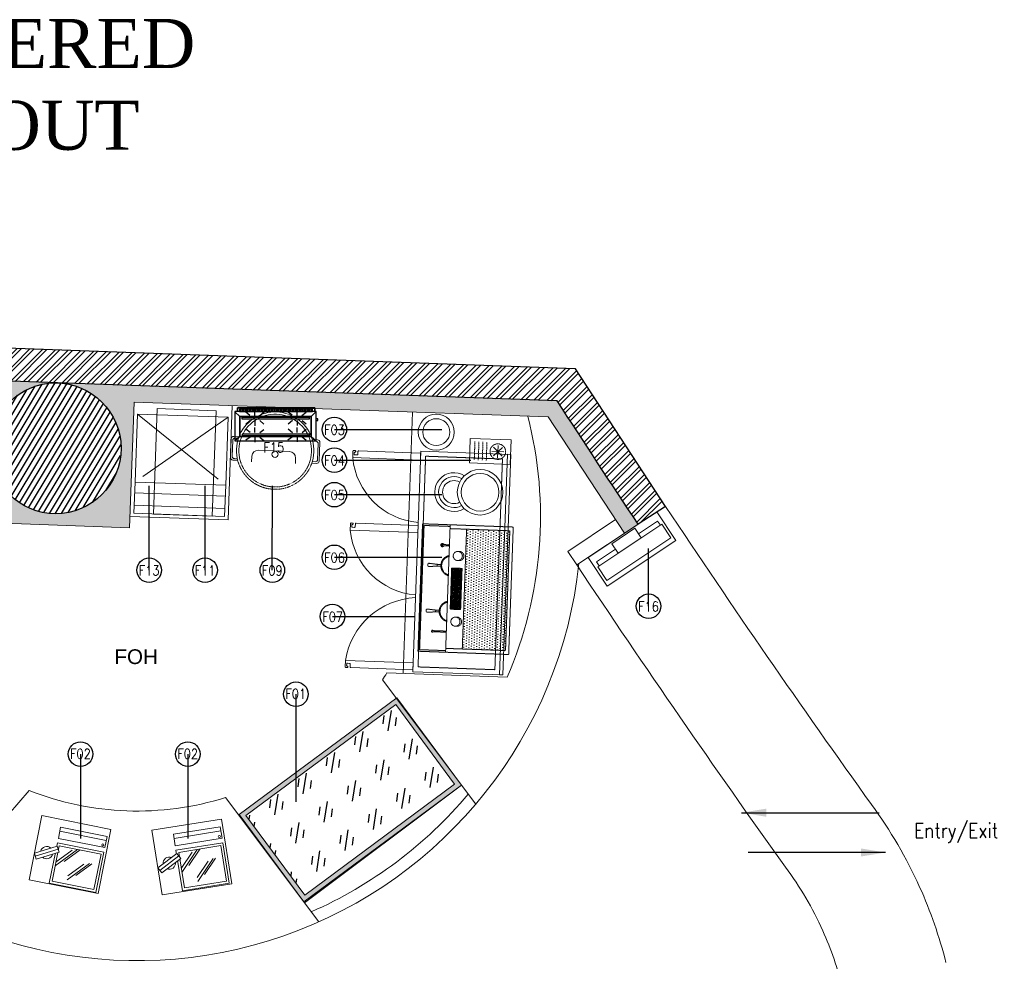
# Model space of a CAD drawing. Header units: millimetres. Extents: x 256680 to 410391, y -77299 to -22623.
# Tile 70 of 241: x 305261 to 311280, y -29473 to -23716. Entities that reach past the tile are written whole.
import ezdxf
from ezdxf.lldxf.tags import DXFTag

# ---------------------------------------------------------------- set-up
doc = ezdxf.new("R2010")
doc.units = ezdxf.units.MM
doc.header["$LTSCALE"] = 2.5
for name, pattern in [('( Hidden )', [0.375, 0.25, -0.125]), ('DASHED', [19.05, 12.7, -6.35]), ('HIDDEN', [0.375, 0.25, -0.125]), ('HIDDEN2', [4.7625, 3.175, -1.5875]), ('HIDDENX2', [19.05, 12.7, -6.35])]:
    doc.linetypes.add(name, pattern=pattern)
for name, color, linetype, lineweight in [('A-WALL', 7, 'Continuous', 30), ('CKD Equipments', 252, 'Continuous', 0), ('ELEVATION 1', 143, 'Continuous', 18), ('ELEVATION 4', 157, 'Continuous', 9), ('FURNITURES', 30, 'Continuous', 15), ('HATCH LIGHT', 250, 'Continuous', 0), ('HATCH MEDIUM', 251, 'Continuous', 5), ('K Equipment', 30, 'Continuous', 9), ('K Equipment UC', 251, 'Continuous', 5), ('L5', 252, 'Continuous', 0), ('ROOM TEXT', 7, 'Continuous', 5), ('TEXT', 40, 'Continuous', 0), ('WALL', 132, 'Continuous', 25)]:
    doc.layers.add(name, color=color, linetype=linetype, lineweight=lineweight)
doc.layers.add('BA-DEMOLISTION WALL', color=3, linetype='Continuous')
doc.layers.add('sp04000g0$0$S-COLS-PATT', color=252, linetype='Continuous')
doc.styles.add('CKD_Dimension Text', font='BOOKOSI.TTF')
doc.styles.add('MTEXT', font='romans.shx', dxfattribs={"width": 0.85})
doc.styles.add('RG_3F_TITLE BLOCK_A1$0$A1 TBLOCK LBV$0$Style-arial', font='arial.ttf')
doc.styles.get("Standard").update_dxf_attribs({"font": 'GOTHIC.TTF'})
tags = doc.linetypes.add('DOT2', pattern=[3.175, 0, -3.175]).pattern_tags.tags
tags[6:7] = [DXFTag(74, 4), DXFTag(75, 0), DXFTag(340, '0'), DXFTag(46, 1.0), DXFTag(50, 0.0), DXFTag(44, 0.0), DXFTag(45, 0.0)]
tags[4:5] = [DXFTag(74, 4), DXFTag(75, 0), DXFTag(340, '0'), DXFTag(46, 1.0), DXFTag(50, 0.0), DXFTag(44, 0.0), DXFTag(45, 0.0)]
doc.dimstyles.new('AJKD_30', dxfattribs={"dimscale": 30, "dimtxt": 2, "dimasz": 1, "dimexe": 0.8, "dimexo": 0.8, "dimgap": 0.5, "dimtad": 1, "dimdec": 0, "dimzin": 0, "dimdsep": 46, "dimtxsty": 'Standard', "dimblk": 'ARCHTICK', "dimcen": 0.125, "dimclrd": 251, "dimclre": 251, "dimclrt": 42, "dimadec": 0, "dimazin": 0, "dimtfac": 1, "dimtdec": 0, "dimtix": 1, "dimtmove": 0, "dimatfit": 3, "dimfxl": 1, "dimtolj": 1, "dimtzin": 0, "dimarcsym": 1})

# ---------------------------------------------------------------- blocks, each defined once
blk = doc.blocks.new('*X3')
at = {"color": 0}
for p, q in [((-2009.81, 605.07), (-2007.35, 607.53)), ((-2009.81, 605.25), (-2007.52, 607.53)), ((-2009.81, 605.43), (-2007.7, 607.53)), ((-2009.81, 605.6), (-2007.88, 607.53)), ((-2009.81, 605.78), (-2008.05, 607.53)), ((-2009.81, 605.96), (-2008.23, 607.53)), ((-2009.81, 606.13), (-2008.41, 607.53)), ((-2009.81, 606.31), (-2008.59, 607.53)), ((-2009.81, 606.49), (-2008.76, 607.53)), ((-2009.81, 606.66), (-2008.94, 607.53)), ((-2009.81, 606.84), (-2009.12, 607.53)), ((-2009.81, 607.02), (-2009.29, 607.53)), ((-2009.81, 607.19), (-2009.47, 607.53)), ((-2009.81, 607.37), (-2009.65, 607.53)), ((-2009.81, 604.89), (-2007.27, 607.44)), ((-2009.81, 604.72), (-2007.27, 607.26)), ((-2009.81, 604.54), (-2007.27, 607.08)), ((-2009.81, 604.36), (-2007.27, 606.9)), ((-2009.81, 604.19), (-2007.27, 606.73)), ((-2009.81, 604.01), (-2007.27, 606.55)), ((-2009.81, 603.83), (-2007.27, 606.37)), ((-2009.81, 603.66), (-2007.27, 606.2)), ((-2009.81, 603.48), (-2007.27, 606.02)), ((-2009.66, 603.45), (-2007.27, 605.84)), ((-2009.49, 603.45), (-2007.27, 605.67)), ((-2009.31, 603.45), (-2007.27, 605.49)), ((-2009.13, 603.45), (-2007.27, 605.31)), ((-2008.96, 603.45), (-2007.27, 605.14)), ((-2008.78, 603.45), (-2007.27, 604.96)), ((-2008.6, 603.45), (-2007.27, 604.78)), ((-2008.42, 603.45), (-2007.27, 604.61)), ((-2008.25, 603.45), (-2007.27, 604.43)), ((-2008.07, 603.45), (-2007.27, 604.25)), ((-2007.89, 603.45), (-2007.27, 604.08)), ((-2007.72, 603.45), (-2007.27, 603.9)), ((-2007.54, 603.45), (-2007.27, 603.72)), ((-2007.36, 603.45), (-2007.27, 603.55))]:
    blk.add_line(p, q, dxfattribs=at)
blk = doc.blocks.new('A$C190E2C75')
at = {"linetype": 'HIDDEN'}
h = blk.add_hatch(dxfattribs=at)
h.set_pattern_fill('DOTS', color=256, scale=10, angle=360, style=0)
h.set_pattern_definition([(360, (155757.053, -9081.597), (7.9375, 15.875), [0, -15.875])])
h.paths.add_polyline_path([(23.6, 535), (23.6, 270.4), (756.4, 270.4), (756.4, 535)])
h = blk.add_hatch(dxfattribs=at)
h.set_pattern_fill('ANSI31', color=256, scale=2, angle=180, style=0)
h.paths.add_polyline_path([(480, 187.7), (516, 187.7), (516, 251.6), (480, 251.6), (264, 251.6), (264, 187.7)])
h.paths.add_polyline_path([(317.7, 199.2), (292.3, 199.2), (292.3, 240.1), (317.7, 240.1)], flags=16)
h.paths.add_polyline_path([(462.3, 240.1), (487.7, 240.1), (487.7, 199.2), (462.3, 199.2)], flags=16)
h = blk.add_hatch(dxfattribs=at)
h.set_pattern_fill('ANSI31', color=256, scale=10, angle=360, style=0)
h.set_pattern_definition([(45, (155757.053, -9081.597), (-22.45064, 22.45064), [])])
h.paths.add_polyline_path([(317.7, 240.1), (292.3, 240.1), (292.3, 199.2), (317.7, 199.2)])
at = {"linetype": 'HIDDEN', "ltscale": 1.5}
for p, q in [((23.6, 535), (756.4, 535)), ((23.6, 535), (23.6, 169.1)), ((756.4, 535), (756.4, 169.1)), ((23.6, 270.4), (756.4, 270.4)), ((0, 169.1), (490, 169.1)), ((490, 169.1), (780, 169.1)), ((244.6, 99.4), (240, 47.3)), ((255.4, 99.4), (260, 47.3)), ((524.6, 99.4), (520, 47.3)), ((535.4, 99.4), (540, 47.3)), ((255, 41.9), (245, 41.9)), ((525, 41.9), (535, 41.9))]:
    blk.add_line(p, q, dxfattribs=at)
for points in [[(0, 0), (780, 0), (780, 555), (0, 555)], [(292.3, 240.1), (292.3, 199.2), (317.7, 199.2), (317.7, 240.1)], [(487.7, 240.1), (487.7, 199.2), (462.3, 199.2), (462.3, 240.1)]]:
    blk.add_lwpolyline(points, close=True, dxfattribs=at)
for points in [[(480, 251.6), (264, 251.6)], [(264, 251.6), (264, 187.7), (480, 187.7)], [(480, 251.6), (516, 251.6)], [(516, 251.6), (516, 187.7), (480, 187.7)], [(10, 169.1), (10, 10), (770, 10), (770, 169.1)], [(122.5, 169.1), (122.5, 83.6)], [(129.3, 83.6), (129.3, 169.1)], [(244.6, 121.2), (244.6, 99.4), (255.4, 99.4), (255.4, 121.2)], [(535.4, 121.2), (535.4, 99.4), (524.6, 99.4), (524.6, 121.2)], [(650.7, 126), (650.7, 165.8)], [(657.5, 165.8), (657.5, 126)]]:
    blk.add_lwpolyline(points, dxfattribs=at)
for centre in [(188.9, 222.5), (591.1, 222.5)]:
    blk.add_circle(centre, 27.9, dxfattribs=at)
for centre, radius, start, end in [((188.9, 232.4), 27.9, 349.68814, 190.31186), ((591.1, 232.4), 27.9, 349.68814, 190.31186), ((125.9, 154.5), 3.38, 180, 0), ((250, 184.3), 63.4, 193.87207, 346.12793), ((250, 184.3), 58.4, 193.87207, 346.12793), ((530, 184.3), 63.4, 193.87207, 346.12793), ((530, 184.3), 58.4, 193.87207, 346.12793), ((654.1, 126), 10.1, 109.52085, 70.47915), ((654.1, 126), 8.1, 114.62163, 65.37837), ((654.1, 173.2), 8.1, 209.92698, 330.07302), ((654.1, 126), 3.38, 180, 0), ((125.9, 83.6), 5.88, 125.06727, 54.93273), ((125.9, 83.6), 3.38, 180, 0), ((245, 46.9), 5, 175, 270), ((255, 46.9), 5, 270, 5), ((525, 46.9), 5, 175, 270), ((535, 46.9), 5, 270, 5)]:
    blk.add_arc(centre, radius, start, end, dxfattribs=at)
at = {"linetype": 'HIDDEN', "xscale": -10, "yscale": 10, "zscale": 10}
for p in [(-19780.4, -5835.3), (-19610.4, -5835.3)]:
    blk.add_blockref('*X3', p, dxfattribs=at)
blk = doc.blocks.new('A$C7627248E')
at = {"ltscale": 500}
for radius in [139.1, 115.1]:
    blk.add_circle((139.1, 277), radius, dxfattribs=at)
for radius, start, end in [(118.7, 152.4744, 36.45809), (94.7, 154.87313, 34.05936), (70.7, 155.46981, 33.46268)]:
    blk.add_arc((151.4, 118.7), radius, start, end, dxfattribs=at)
blk = doc.blocks.new('pos')
at = {"layer": 'L5', "color": 1}
blk.add_line((206081.3, 97081.2), (206370.8, 97081.2), dxfattribs=at)
for points in [[(206370.8, 97036.1), (206370.8, 97106.6), (206081.3, 97106.6), (206081.3, 97036.1)], [(206080.6, 96757), (206371, 96757), (206371, 97007.7), (206080.6, 97007.7)], [(206095.6, 96992.7), (206095.6, 96772), (206356, 96772), (206356, 96992.7)]]:
    blk.add_lwpolyline(points, close=True, dxfattribs=at)
for points in [[(206209.6, 96992.1), (206095.6, 96868.2)], [(206177.1, 96981.7), (206095.6, 96893.1)], [(206225.3, 96992.7), (206143.2, 96903.4)], [(206297, 96922.5), (206183, 96798.6)], [(206312.7, 96923.1), (206230.6, 96833.8)], [(206264.6, 96912.2), (206183, 96823.5)]]:
    blk.add_lwpolyline(points, dxfattribs=at)
blk.add_circle((206356, 97049.7), 6.27, dxfattribs=at)
for start, end in [(59.53195, 177.1175), (239.53195, 357.1175)]:
    blk.add_arc((206028.2, 96936.6), 37.6, start, end, dxfattribs=at)
at = {"color": 1}
blk.add_wipeout([(206101.7, 96954.1), (206083.2, 96988.4), (205954.7, 96919.1), (205973.2, 96884.8)], dxfattribs=at).dxf.layer = 'L5'
at = {"layer": 'L5', "color": 1}
for p, q in [((206083.2, 96988.4), (205954.7, 96919.1)), ((206101.7, 96954.1), (206083.2, 96988.4)), ((205973.2, 96884.8), (205954.7, 96919.1)), ((205964, 96901.9), (206092.5, 96971.2)), ((206101.7, 96954.1), (205973.2, 96884.8))]:
    blk.add_line(p, q, dxfattribs=at)
blk.add_lwpolyline([(206385.2, 97152.6), (205955.1, 97152.6), (205955.1, 96752.2), (206385.2, 96752.2)], close=True, dxfattribs=at)
blk = doc.blocks.new('A$C7a6a0475')
for p, q in [((325.4, 415.9), (289.6, 415.9)), ((249.6, 175.9), (249.6, 375.9)), ((325.4, 135.9), (289.6, 135.9))]:
    blk.add_line(p, q)
at = {"elevation": 0}
for points in [[(167.8, 518), (167.8, 552.3, -0.414214), (182.8, 567.3), (303.7, 567.3, -0.414214), (318.7, 552.3), (318.7, 520.7)], [(177.8, 521.1), (177.8, 542.3, -0.414214), (192.8, 557.3), (293.7, 557.3, -0.414214), (308.7, 542.3), (308.7, 523.5)], [(167.8, 49.3), (167.8, 15, 0.414214), (182.8, 0), (303.7, 0, 0.414214), (318.7, 15), (318.7, 46.6)], [(177.8, 46.2), (177.8, 25, 0.414214), (192.8, 10), (293.7, 10, 0.414214), (308.7, 25), (308.7, 43.8)]]:
    blk.add_lwpolyline(points, format="xyb", dxfattribs=at)
blk.add_circle((271.1, 283.7), 20)
for centre, radius, start, end in [((247.5, 283.7), 247.5, 71.65854, 288.34146), ((247.5, 283.7), 232.5, 71.65854, 288.34146), ((289.6, 375.9), 40, 90, 180), ((289.6, 175.9), 40, 180, 270)]:
    blk.add_arc(centre, radius, start, end)
at = {"linetype": 'HIDDEN2', "ltscale": 0.1}
for radius in [232.5, 247.5]:
    blk.add_arc((247.5, 283.7), radius, 288.34146, 71.65854, dxfattribs=at)
blk = doc.blocks.new('A$Cb31a83a8')
at = {"linetype": 'DASHED', "ltscale": 20}
for p, q in [((0, 606.1, 0), (0, 416.1, 0)), ((555, 606.1, 0), (0, 606.1, 0)), ((555, 416.1, 0), (555, 606.1, 0)), ((555, 557, 0), (0, 557, 0)), ((555, 482, 0), (0, 482, 0)), ((555, 0, 0), (0, 416.1, 0)), ((0, 0, 0), (555, 416.1, 0))]:
    blk.add_line(p, q, dxfattribs=at)
at = {"linetype": 'DASHED', "ltscale": 20, "elevation": 0}
blk.add_lwpolyline([(0, 416.1), (555, 416.1), (555, 0), (0, 0)], close=True, dxfattribs=at)
blk = doc.blocks.new('_ArchTick')
at = {"color": 0, "linetype": 'ByBlock', "const_width": 0.15}
blk.add_lwpolyline([(-0.5, -0.5), (0.5, 0.5)], dxfattribs=at)
blk = doc.blocks.new('bc3')
blk.add_line((-1349.6, 0), (-1349.6, -550))
for points in [[(0, -550), (0, 0), (-1349.6, 0), (-1349.6, -550)], [(0, -20), (0, 0), (-1349.6, 0), (-1349.6, -20)]]:
    blk.add_lwpolyline(points, close=True)
at = {"linetype": 'DASHED', "ltscale": 0.03}
blk.add_lwpolyline([(-30.2, -50), (-30.2, -520), (-1319.4, -520), (-1319.4, -50)], close=True, dxfattribs=at)
for points in [[(-1325.8, -956.5, -0.414214), (-1330.1, -952.1), (-1330.1, -952.4, 0.414214), (-1334.4, -948.1), (-1334.4, -948.1, 0.414214), (-1338.8, -952.4), (-1338.8, -956.5), (-1338.8, -960.8, 0.414214), (-1334.4, -965.1), (-1295.4, -965.1), (-1295.4, -551.2), (-1338.8, -551.2), (-1338.8, -930.4, 0.414214), (-1334.4, -934.7), (-1317.1, -934.7, -0.414214), (-1312.7, -939.1), (-1312.7, -952.1, -0.414214), (-1317.1, -956.5), (-1325.8, -956.5)], [(-467.7, -956.5, 0.414214), (-463.4, -952.1), (-463.4, -952.4, -0.414214), (-459, -948.1), (-459, -948.1, -0.414214), (-454.7, -952.4), (-454.7, -956.5), (-454.7, -960.8, -0.414214), (-459, -965.1), (-498.1, -965.1), (-498.1, -551.2), (-454.7, -551.2), (-454.7, -930.4, -0.414214), (-459, -934.7), (-476.4, -934.7, 0.414214), (-480.7, -939.1), (-480.7, -952.1, 0.414214), (-476.4, -956.5), (-467.7, -956.5)], [(-24.7, -956.5, 0.414214), (-20.4, -952.1), (-20.4, -952.4, -0.414214), (-16, -948.1), (-16, -948.1, -0.414214), (-11.7, -952.4), (-11.7, -956.5), (-11.7, -960.8, -0.414214), (-16, -965.1), (-55.1, -965.1), (-55.1, -551.2), (-11.7, -551.2), (-11.7, -930.4, -0.414214), (-16, -934.7), (-33.4, -934.7, 0.414214), (-37.7, -939.1), (-37.7, -952.1, 0.414214), (-33.4, -956.5), (-24.7, -956.5)]]:
    blk.add_lwpolyline(points, format="xyb")
at = {"linetype": 'DOT2', "ltscale": 0.05}
for centre, radius, start, end in [((-1349.5, -514.1), 454.3, 276.84622, 355.31463), ((-442.1, -530.6), 438.1, 182.69051, 262.65621), ((0.9, -530.6), 438.1, 182.69051, 262.65621)]:
    blk.add_arc(centre, radius, start, end, dxfattribs=at)
blk = doc.blocks.new('cr')
for p, q in [((101.5, 144.7), (48.5, 197.8)), ((48.5, 144.7), (101.5, 197.8)), ((75, 133.7), (75, 208.7)), ((37.5, 171.2), (112.5, 171.2))]:
    blk.add_line(p, q)
at = {"linetype": '( Hidden )'}
for p, q in [((18.9, 102.6), (131.1, 102.6)), ((18.9, 78.1), (131.1, 78.1)), ((18.9, 53.6), (131.1, 53.6)), ((18.9, 29.1), (131.1, 29.1))]:
    blk.add_line(p, q, dxfattribs=at)
blk.add_lwpolyline([(0, 0), (150, 0), (150, 250), (0, 250)], close=True)
blk.add_circle((75, 171.2), 47.6, dxfattribs=at)
blk = doc.blocks.new('kiosk')
for p, q in [((27.5, -80), (27.5, -50)), ((27.5, -50), (167.5, -50)), ((477.5, -50), (337.5, -50)), ((477.5, -80), (477.5, -50))]:
    blk.add_line(p, q)
for points in [[(0, -210), (505, -210), (505, 0), (0, 0)], [(167.5, -80), (337.5, -80), (337.5, -10), (167.5, -10)], [(17.5, -180), (487.5, -180), (487.5, -80), (17.5, -80)]]:
    blk.add_lwpolyline(points, close=True)
blk = doc.blocks.new('G$CD5B1A49A')
at = {"color": 3}
for points in [[(498.2, 186.8), (0, 186.8), (0, 6.8), (498.2, 6.8)], [(475.5, 201.3), (29, 201.3), (29, 186.8), (475.5, 186.7)], [(467.7, 156.5), (467.7, 34.7), (31.3, 34.7), (31.3, 156.5)], [(31.3, 34.7), (467.7, 34.7), (467.7, 156.5), (31.3, 156.5)], [(457.3, 150.1), (43.7, 150.1), (43.6, 141.9), (457.3, 141.9)], [(43.6, 141.9), (457.3, 141.9), (457.3, 150.1), (43.6, 150.1)], [(456.9, 47.7), (45.7, 47.7), (45.7, 39.4), (456.9, 39.4)], [(45.7, 39.4), (456.9, 39.4), (456.9, 47.7), (45.7, 47.7)]]:
    blk.add_lwpolyline(points, close=True, dxfattribs=at)
for points in [[(31.3, 156.5), (0.6, 184.4), (0.6, 184.4)], [(490, 186.8), (490, 210), (17, 210), (17, 186.8)], [(17, 186.8), (17, 210), (490, 210), (490, 186.8)], [(37, 186.6), (37.1, 201), (37.1, 201)], [(47.4, 188.9), (47.5, 200.9), (47.5, 200.9)], [(55.4, 188.9), (55.5, 200.9), (55.5, 200.9)], [(65.8, 188.8), (65.9, 200.8), (65.9, 200.8)], [(92.5, 161.7), (68.6, 182.6), (68.6, 182.6)], [(73.8, 188.7), (73.9, 200.7), (73.9, 200.7)], [(81.8, 188.6), (81.9, 200.6), (81.9, 200.6)], [(92.2, 188.6), (92.3, 200.6), (92.3, 200.6)], [(101, 188.5), (101.1, 200.5), (101.1, 200.5)], [(110.6, 188.4), (110.7, 200.4), (110.7, 200.4)], [(119.4, 188.3), (119.5, 200.3), (119.5, 200.3)], [(123.7, 161.6), (123.8, 192.8), (123.8, 192.8)], [(127.4, 188.3), (127.5, 200.3), (127.5, 200.3)], [(137.8, 188.2), (137.9, 202.6), (137.9, 202.6)], [(145.8, 188.1), (145.9, 202.5), (145.9, 202.5)], [(152.5, 161.5), (179, 183.8), (179, 183.8)], [(153.8, 188), (153.9, 202.4), (153.9, 202.4)], [(164.2, 188), (164.3, 202.4), (164.3, 202.4)], [(172.2, 187.9), (172.3, 202.3), (172.3, 202.3)], [(182.6, 187.8), (182.7, 202.2), (182.7, 202.2)], [(190.6, 187.7), (190.7, 202.1), (190.7, 202.1)], [(198.6, 187.7), (198.7, 202.1), (198.7, 202.1)], [(209, 187.6), (209.1, 202), (209.1, 202)], [(217, 187.5), (217.1, 201.9), (217.1, 201.9)], [(227.4, 187.4), (225.9, 201.8), (225.9, 201.8)], [(235.4, 187.3), (235.5, 201.7), (235.5, 201.7)], [(244.2, 187.3), (244.3, 201.7), (244.3, 201.7)], [(254.6, 187.2), (254.7, 201.6), (254.7, 201.6)], [(262.6, 187.1), (262.7, 201.5), (262.7, 201.5)], [(270.6, 187.1), (270.7, 201.5), (270.7, 201.5)], [(281, 187), (281.1, 201.4), (281.1, 201.4)], [(289, 186.9), (289.1, 201.3), (289.1, 201.3)], [(299.4, 186.8), (299.5, 201.2), (299.5, 201.2)], [(307.4, 186.7), (307.5, 201.1), (307.5, 201.1)], [(315.4, 186.7), (315.5, 201.1), (315.5, 201.1)], [(325.8, 186.6), (325.9, 201), (325.9, 201)], [(350.9, 163.3), (326.2, 183.3), (326.2, 183.3)], [(333.8, 186.5), (333.9, 200.9), (333.9, 200.9)], [(342.6, 186.4), (342.7, 200.8), (342.7, 200.8)], [(352.2, 188), (352.3, 200.8), (352.3, 200.8)], [(361, 187.9), (361.1, 200.7), (361.1, 200.7)], [(370.6, 187.8), (370.7, 200.6), (370.7, 200.6)], [(379.4, 187.7), (379.5, 200.5), (379.5, 200.5)], [(381.3, 163.2), (381.4, 193.6), (381.4, 193.6)], [(387.4, 187.7), (387.5, 200.5), (387.5, 200.5)], [(397.8, 187.6), (397.9, 200.4), (397.9, 200.4)], [(405.8, 187.5), (405.9, 200.3), (405.9, 200.3)], [(410.1, 163.1), (436.6, 183), (436.6, 183)], [(416.2, 187.4), (413.9, 200.2), (413.9, 200.2)], [(424.2, 187.4), (424.3, 200.2), (424.3, 200.2)], [(432.2, 187.3), (432.3, 200.1), (432.3, 200.1)], [(442.6, 187.2), (442.7, 201.6), (442.7, 201.6)], [(450.6, 187.1), (450.7, 201.5), (450.7, 201.5)], [(459.4, 187.1), (459.5, 201.5), (459.5, 201.5)], [(467.7, 156.5), (498.2, 186.8), (498.2, 186.8)], [(469, 187), (469.1, 201.4), (469.1, 201.4)], [(92.4, 131.3), (68.3, 109), (68.3, 109)], [(123.6, 131.2), (123.5, 100), (123.5, 100)], [(154, 131.1), (178.7, 110.2), (178.7, 110.2)], [(353.2, 132.1), (325.9, 109.7), (325.9, 109.7)], [(381.2, 132), (381.1, 101.6), (381.1, 101.6)], [(412.4, 131.9), (436.3, 111.8), (436.3, 111.8)], [(498, 131.6), (508.4, 131.6), (508.4, 142), (498, 142)], [(94.6, 57.7), (68.2, 77.8), (68.2, 77.8)], [(123.4, 57.6), (123.5, 88), (123.5, 88)], [(153.8, 57.5), (178.6, 77.4), (178.6, 77.4)], [(353, 56.9), (325.8, 79.3), (325.8, 79.3)], [(381, 58.4), (381.1, 89.6), (381.1, 89.6)], [(412.2, 58.3), (436.2, 79), (436.2, 79)], [(31.3, 34.7), (0, 6.8), (0, 6.8)], [(94.5, 30.5), (68, 10.6), (68, 10.6)], [(123.3, 30.4), (123.2, 0), (123.2, 0)], [(153.7, 30.3), (178.4, 10.2), (178.4, 10.2)], [(352.9, 32.1), (325.6, 11.3), (325.6, 11.3)], [(380.9, 32), (380.8, 0.8), (380.8, 0.8)], [(412.1, 31.9), (436, 11), (436, 11)], [(467.7, 34.7), (497.6, 6.8), (497.6, 6.8)]]:
    blk.add_lwpolyline(points, dxfattribs=at)

msp = doc.modelspace()

# ---------------------------------------------------------------- hatches: boundary and pattern name
at = {"layer": 'BA-DEMOLISTION WALL', "ltscale": 1000, "true_color": 0xeea205}
h = msp.add_hatch(dxfattribs=at)
h.set_pattern_fill('GOST_GLASS', color=40, scale=25.4, angle=36.50149)
h.set_pattern_definition([(261.50149, (3338521.42, -10400.43), (-173.248838, -128.2043685), [127, -177.8]), (261.50149, (3338478.11, -10432.48), (-173.248838, -128.2043685), [50.8, -254]), (261.50149, (3338553.47, -10443.74), (-173.248838, -128.2043685), [50.8, -254])])
h.paths.add_polyline_path([(307920, -28390.4), (307003.4, -29068.2), (306643.6, -28581.8), (307560.3, -27904)])
at = {"layer": 'CKD Equipments'}
h = msp.add_hatch(color=4, dxfattribs=at)
h.dxf.hatch_style = 1
h.paths.add_polyline_path([(307961.9, -28396.7), (306997.1, -29110.2), (306601.7, -28575.5), (307566.5, -27862)])
h.paths.add_polyline_path([(307920, -28390.4), (307003.4, -29068.2), (306643.6, -28581.8), (307560.3, -27904)], flags=16)
at = {"layer": 'HATCH LIGHT', "true_color": 0x636466}
h = msp.add_hatch(dxfattribs=at)
h.set_pattern_fill('ANSI32', color=251, scale=6)
h.set_pattern_definition([(45, (233893.35, -46725.026), (-40.411153, 40.411153), []), (45, (233920.29, -46725.026), (-40.411153, 40.411153), [])])
h.paths.add_polyline_path([(311036.2, -32590), (310842.2, -32638.8), (311023.8, -33359.7), (298471.1, -33359.6, -0.000263), (298456.6, -33559.6), (311280.4, -33559.7)])
h.paths.add_polyline_path([(298885.1, -25157.1), (298685, -25157.1, -0.011972), (298203.8, -34256), (298404.4, -34256, 0.01196)])
h.paths.add_polyline_path([(298868.7, -25697.6), (308547.7, -26046.6, 0.003501), (309041.7, -26800.6), (309209.3, -26691.5), (308659.2, -25850.5), (298874.9, -25497.7, -0.000262)])
h = msp.add_hatch(dxfattribs=at)
h.set_pattern_fill('ANSI36', color=251, scale=7)
h.set_pattern_definition([(45, (233893.352, -46725.026), (11.786586, 43.2174826), [55.5625, -11.1125, 0, -11.1125])])
h.paths.add_polyline_path([(304993.7, -26789), (305933.1, -26822.8), (305960.9, -26053.4), (308491.9, -26144.6), (308958.5, -26856), (309041.7, -26800.6, -0.003501), (308547.7, -26046.6), (305494.8, -25936.7, -0.403697), (305880.4, -26336.4, -1), (305080.4, -26336.4, -0.424809), (305494.8, -25936.7), (301662.2, -25798.4), (301658.6, -25898.3), (305021.5, -26019.5)])
at = {"layer": 'sp04000g0$0$S-COLS-PATT'}
h = msp.add_hatch(dxfattribs=at)
h.set_pattern_fill('ANSI31', color=256, scale=10, angle=13.97724, style=0)
h.set_pattern_definition([(58.97724, (70053.436, -81155.115), (-27.2085637, 16.3632687), [])])
edge = h.paths.add_edge_path()
edge.add_arc((305480.4, -26336.4), 400, 0, 360)

# ---------------------------------------------------------------- linework, layer by layer
at = {"layer": 'CKD Equipments'}
msp.add_lwpolyline([(307961.9, -28396.7), (306997.1, -29110.2), (306601.7, -28575.5), (307566.5, -27862), (307961.9, -28396.7)], dxfattribs=at)
msp.add_lwpolyline([(307920, -28390.4), (307003.4, -29068.2), (306643.6, -28581.8), (307560.3, -27904)], close=True, dxfattribs=at)
at = {"layer": 'ELEVATION 1'}
for p, q in [((308903.6, -26772.4), (308611.7, -26966.6)), ((309041.7, -26800.6), (308667.1, -27049.9)), ((308611.7, -26966.6), (308667.1, -27049.9))]:
    msp.add_line(p, q, dxfattribs=at)
msp.add_lwpolyline([(309041.7, -26800.6), (308958.5, -26856), (308491.9, -26144.6), (305960.9, -26053.4), (305933.1, -26822.8), (304993.7, -26789), (305021.5, -26019.5), (301658.6, -25898.3)], dxfattribs=at)
at = {"layer": 'FURNITURES'}
for p, q in [((306560.5, -26075), (306535.3, -26774.5)), ((307662.3, -26114.7), (307604.7, -27713.7)), ((306535.3, -26774.5), (305935.7, -26752.9)), ((307505.3, -27710.1), (308240.8, -27736.6)), ((307478.2, -27751.9), (308048.8, -28512.5)), ((307002, -29116.8), (307961.9, -28396.7)), ((305319.1, -28428.8), (304695.2, -29146.4)), ((306518.3, -28472.1), (307088.9, -29232.7))]:
    msp.add_line(p, q, dxfattribs=at)
for radius, start, end in [(2465, 336.52074, 14.43282), (2715, 224.57352, 353.93164), (1800, 326.34885, 327.93519), (1800, 248.46397, 287.40641), (2640, 293.74107, 320.01419)]:
    msp.add_arc((305979.9, -26754.5), radius, start, end, dxfattribs=at)
at = {"layer": 'HATCH MEDIUM', "flags": 128}
for points in [[(310923.6, -29481.3, 0.044115), (310762.9, -29019.3, 0.052662), (310468.8, -28515.5, -0.008636), (309209.3, -26691.5, -0.008636)], [(310293.3, -29640, 0.044115), (310170.2, -29286.2, 0.053087), (309942.8, -28897.4, -0.00866), (308667.1, -27049.9, -0.00866)]]:
    msp.add_lwpolyline(points, format="xyb", dxfattribs=at)
at = {"layer": 'K Equipment'}
msp.add_lwpolyline([(306438.1, -26751.6), (306078.8, -26738.7), (306102.1, -26093.5), (306461.3, -26106.4)], close=True, dxfattribs=at)
for radius in [110, 82.2]:
    msp.add_circle((307807.7, -26237.6), radius, dxfattribs=at)
at = {"layer": 'WALL'}
for p, q in [((308659.2, -25850.5), (298875.9, -25497.7)), ((309209.3, -26691.5), (308659.2, -25850.5))]:
    msp.add_line(p, q, dxfattribs=at)
at = {"layer": 'WALL', "flags": 128}
msp.add_lwpolyline([(309209.3, -26691.5), (309041.7, -26800.6, -0.003501), (308547.7, -26046.6), (298868.7, -25697.6)], format="xyb", dxfattribs=at)
at = {"layer": 'WALL'}
msp.add_circle((305480.4, -26336.4), 400, dxfattribs=at)

# ---------------------------------------------------------------- block references
at = {"layer": 'A-WALL'}
msp.add_blockref('G$CD5B1A49A', (306575.5, -26298.1), dxfattribs=at)
at = {"layer": 'FURNITURES', "rotation": 33.63397994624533}
msp.add_blockref('kiosk', (308735.7, -27004.2), dxfattribs=at)
at = {"layer": 'K Equipment', "xscale": -1}
for name, p, rotation in [('cr', (308010.2, -26425.5), 267.9351876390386), ('A$C7627248E', (307808.9, -26763.6), 274.0349361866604), ('A$C190E2C75', (307695.5, -27577.4), 267.935187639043)]:
    msp.add_blockref(name, p, dxfattribs=dict(at, rotation=rotation))
at = {"layer": 'K Equipment UC', "xscale": 0.9559158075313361, "yscale": 0.9559158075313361, "zscale": 0.9559158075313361, "rotation": 267.7488789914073}
msp.add_blockref('A$C7a6a0475', (306561, -26103.5, -0.6), dxfattribs=at)
at = {"layer": 'K Equipment UC', "xscale": -1, "rotation": 177.9351876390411}
msp.add_blockref('A$Cb31a83a8', (305980.8, -26126.9, 0), dxfattribs=at)
at = {"layer": 'K Equipment UC', "linetype": 'HIDDENX2', "ltscale": 10, "xscale": -1, "rotation": 267.9351876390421}
msp.add_blockref('bc3', (308263.4, -26373.4), dxfattribs=at)

# ---------------------------------------------------------------- texts
at = {"layer": 'ROOM TEXT'}
for s, width, insert, char_height, attachment_point, style in [('\\A1;\\pxqc;{\\fBookman Old Style|b0|i0|c0|p18;NUMBERED\\PLAYOUT}', 3047.8, (306587.2, -24515.6), 300, 9, 'CKD_Dimension Text'), ('\\A1;\\pxqc;F03', 170.917, (307100.1, -26253.5, 0.2), 60, 7, 'MTEXT'), ('\\A1;\\pxqc;F15', 170.917, (306729.1, -26301.5, -0.4), 60, 1, 'MTEXT'), ('\\A1;\\pxqc;F04', 170.917, (307100.1, -26441.1, 0.2), 60, 7, 'MTEXT'), ('\\A1;\\pxqc;F05', 170.917, (307100.1, -26652, 0.2), 60, 7, 'MTEXT'), ('\\A1;\\pxqc;F06', 170.917, (307100.1, -27034.9, 0.2), 60, 7, 'MTEXT'), ('\\A1;\\pxqc;F13', 170.917, (305966.3, -27053.7, 0.2), 60, 1, 'MTEXT'), ('\\A1;\\pxqc;F11', 170.917, (306308.3, -27053.7, 0.2), 60, 1, 'MTEXT'), ('\\A1;\\pxqc;F09', 170.917, (306719.2, -27053.7, 0.2), 60, 1, 'MTEXT'), ('\\A1;\\pxqc;F16', 170.917, (309019.5, -27273.8, 0.2), 60, 1, 'MTEXT'), ('\\A1;\\pxqc;F07', 170.917, (307088.6, -27396.7, 0.2), 60, 7, 'MTEXT'), ('\\A1;\\pxqc;F01', 170.917, (306863.5, -27867.9, 0.2), 60, 7, 'MTEXT'), ('\\A1;\\pxqc;F02', 170.917, (305546.6, -28234.5, 0.2), 60, 7, 'MTEXT'), ('\\A1;\\pxqc;F02', 170.917, (306202.5, -28234.5, 0.2), 60, 7, 'MTEXT'), ('\\A1;\\pxqc;Entry/Exit', 1162.931, (310404, -28749.1, 0.2), 90, 7, 'MTEXT')]:
    msp.add_mtext_dynamic_manual_height_columns(s, width=width, gutter_width=1.8, heights=[0], dxfattribs=dict(at, insert=insert, char_height=char_height, attachment_point=attachment_point, style=style))
at = {"layer": 'TEXT', "insert": (306609.8, -27565.6, 0.2), "char_height": 90, "width": 1274.194, "attachment_point": 3, "style": 'RG_3F_TITLE BLOCK_A1$0$A1 TBLOCK LBV$0$Style-arial'}
msp.add_mtext('\\pxqc;FOH', dxfattribs=at)

# ---------------------------------------------------------------- leaders
at = {"layer": 'ELEVATION 1', "ltscale": 4}
for points in [[(309674.6, -28564.7), (310514.5, -28564.7)], [(310553.7, -28808), (309713.8, -28808)]]:
    msp.add_leader(points, dimstyle='AJKD_30', override={"dimasz": 5, "dimtad": 0, "dimclrd": 256, "dimfxl": 0.18, "dimfxlon": 1, "dimarcsym": 2}, dxfattribs=at)
at = {"layer": 'ELEVATION 4'}
for points in [[(307184.5, -26221.4), (307841.9, -26221.3)], [(307184.5, -26409), (308019.4, -26408.9)], [(307184.5, -26619.9), (307841.9, -26619.8)], [(306052.4, -27081.7), (306052.5, -26565.7)], [(306394.4, -27081.7), (306394.5, -26565.7)], [(306805.3, -27081.7), (306805.4, -26565.7)], [(307184.5, -27002.8), (307841.9, -27002.7)], [(309105.5, -27301.9), (309105.6, -26948.4)], [(307173, -27364.6), (307677.3, -27364.5)], [(306949.5, -27839.9), (306949.6, -28497.3)]]:
    msp.add_leader(points, dimstyle='AJKD_30', override={"dimasz": 5, "dimgap": 0.5, "dimtad": 0, "dimldrblk": 'DotBlank', "dimfxl": 0.18, "dimfxlon": 1, "dimarcsym": 2}, dxfattribs=at)

# ---------------------------------------------------------------- next in the draw order: block references
at = {"layer": 'K Equipment'}
for p, rotation in [((84380.6, -83428.7), 348.6826389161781), ((117958.3, -157008.4), 9.049369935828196)]:
    msp.add_blockref('pos', p, dxfattribs=dict(at, rotation=rotation))

# ---------------------------------------------------------------- next in the draw order: leaders
at = {"layer": 'ELEVATION 4'}
for points in [[(305632.6, -28206.5), (305632.7, -28722.5)], [(306288.6, -28206.5), (306288.7, -28722.5)]]:
    msp.add_leader(points, dimstyle='AJKD_30', override={"dimasz": 5, "dimgap": 0.5, "dimtad": 0, "dimldrblk": 'DotBlank', "dimfxl": 0.18, "dimfxlon": 1, "dimarcsym": 2}, dxfattribs=at)

doc.saveas('drawing.dxf')
